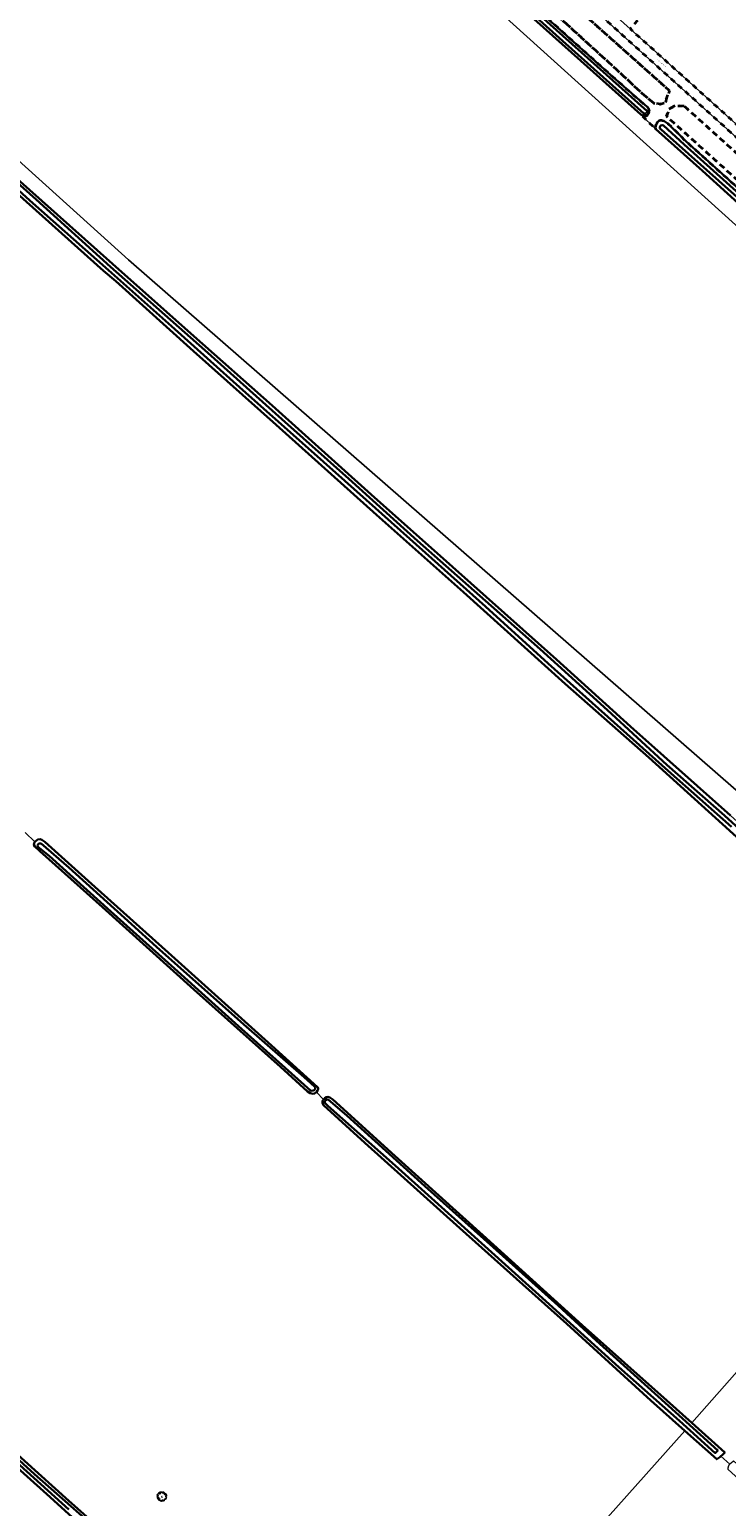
# Model space of a CAD drawing. Extents: x 105780 to 185197, y 477999 to 525027.
# Tile 252 of 256: x 109192 to 109484, y 479115 to 479736. Entities that reach past the tile are written whole.
import ezdxf
from ezdxf.enums import TextEntityAlignment as Align

# ---------------------------------------------------------------- set-up
doc = ezdxf.new("R2010")
doc.units = 0
doc.linetypes.add('XX-HIDDEN', pattern=[4, 2, -2])
for name, color, linetype, lineweight in [('B-GV-GR-BOOM-S', 252, 'Continuous', 25), ('B-GV-GR-MATERIAALGRENS-G', 252, 'XX-HIDDEN', 35), ('B-WE-GW-WATERGANG_SLOOT_INSTEEK-G', 252, 'Continuous', 30), ('B1-WE-GR-BOUWLAND-GV', 80, 'Continuous', 13), ('B1-WE-OG-TOPOGRAFIE-T18', 10, 'Continuous', 18), ('B1-WE-VH-VERHARDING_ASFALT-GV', 252, 'Continuous', 18), ('B1-WE-VH-VERHARDING_OPEN-GV', 252, 'Continuous', 18)]:
    doc.layers.add(name, color=color, linetype=linetype, lineweight=lineweight)
doc.styles.add('NLCS-ISO', font='NLCS-ISO.ttf')
doc.styles.add('NLCS-ISO-M200-T18', font='NLCS-ISO.ttf', dxfattribs={"height": 0.36})

# ---------------------------------------------------------------- blocks, each defined once
blk = doc.blocks.new('B-SGR-BOOM_06')
at = {"linetype": 'Continuous', "flags": 128}
blk.add_lwpolyline([(1.08, 1.41), (1.01, 1.58), (0.88, 1.63), (0.78, 1.81), (0.51, 1.88), (0.34, 1.81), (0.44, 1.71), (0.43, 1.52), (0.09, 1.59), (0.14, 1.73), (0.07, 1.88), (-0.06, 1.84), (-0.19, 1.88), (-0.46, 1.86), (-0.6, 1.79), (-0.78, 1.83), (-1.02, 1.64), (-0.85, 1.56), (-0.8, 1.46), (-0.63, 1.37), (-0.8, 1.16), (-1.02, 1.11), (-1.17, 1.24), (-1.05, 1.29), (-1.15, 1.54), (-1.45, 1.37), (-1.6, 1.21), (-1.52, 1.14), (-1.6, 1.01), (-1.77, 0.94), (-1.89, 0.82), (-2, 0.49), (-1.55, 0.37), (-1.48, 0.22), (-1.6, 0.12), (-1.8, 0.12), (-1.84, 0.22), (-2.04, 0.15), (-1.9, -0.07), (-1.97, -0.15), (-1.89, -0.22), (-1.95, -0.4), (-1.81, -0.47), (-1.89, -0.62), (-1.77, -0.64), (-1.72, -0.68), (-1.85, -0.84), (-1.57, -1.07), (-1.47, -0.97), (-1.38, -0.79), (-1.45, -0.7), (-1.37, -0.47), (-1.25, -0.54), (-1.12, -0.7), (-1, -0.8), (-1.12, -1.12), (-1.37, -1.17), (-1.47, -1.36), (-1.33, -1.51), (-1.13, -1.56), (-1.11, -1.61), (-1.08, -1.66), (-0.93, -1.49), (-0.73, -1.49), (-0.63, -1.56), (-0.68, -1.71), (-0.68, -1.84), (-0.46, -1.89), (-0.24, -1.88), (-0.19, -1.98), (-0.09, -1.86), (0.04, -1.79), (-0.02, -1.6), (0.11, -1.56), (0.31, -1.61), (0.34, -1.84), (0.46, -1.83), (0.58, -1.89), (0.83, -1.69), (0.95, -1.74), (0.93, -1.66), (1.06, -1.59), (0.96, -1.49), (0.85, -1.46), (1.03, -1.29), (1.05, -1.19), (1.26, -1.14), (1.42, -1.22), (1.51, -1.12), (1.51, -1.05), (1.65, -1.05), (1.65, -0.95), (1.78, -0.91), (1.78, -0.82), (1.63, -0.82), (1.82, -0.64), (1.7, -0.57), (1.85, -0.62), (1.9, -0.5), (1.82, -0.37), (1.93, -0.18), (1.87, -0.1), (1.7, -0.1), (1.5, 0.03), (1.63, 0.12), (1.75, 0.34), (1.82, 0.24), (1.95, 0.29), (1.87, 0.57), (1.88, 0.75), (1.8, 0.79), (1.67, 1.06), (1.53, 1.21), (1.35, 1.04), (1.47, 0.97), (1.57, 0.72), (1.41, 0.69), (1.33, 0.85), (1.2, 0.82), (1.06, 0.92), (0.9, 1.01), (0.98, 1.07), (0.93, 1.17), (1.01, 1.27), (1.15, 1.22), (1.26, 1.29)], close=True, dxfattribs=at)
blk.add_circle((0, 0), 0.06)
at = {"style": 'NLCS-ISO'}
blk.add_attdef('SOORT', text='', height=0.3, dxfattribs=at).set_placement((0, -0.36), align=Align.TOP_CENTER)

msp = doc.modelspace()

# ---------------------------------------------------------------- linework, layer by layer
at = {"layer": 'B-GV-GR-MATERIAALGRENS-G', "flags": 128}
for points in [[(109189.466, 479958.391), (109179.716, 479946.135), (109193.84, 479933.479), (109235.512, 479896.472), (109268.524, 479866.782), (109303.214, 479835.522), (109335.769, 479806.73), (109363.023, 479782.316), (109400.343, 479748.222), (109435.857, 479716.394), (109451.065, 479702.999), (109451.689, 479702.233), (109451.884, 479701.701), (109451.945, 479700.972), (109451.707, 479700.179), (109451.239, 479699.519), (109450.573, 479699.127), (109449.944, 479699.131), (109448.392, 479699.772), (109454.8, 479693.622), (109454.606, 479694.352), (109454.711, 479695.114), (109455.048, 479695.906), (109455.517, 479696.632), (109455.985, 479697.192), (109456.551, 479697.486), (109457.147, 479697.481), (109458.072, 479697.11), (109459.984, 479695.871), (109467.385, 479688.595), (109507.573, 479652.459), (109546.776, 479617.656), (109557.671, 479628.12), (109440.784, 479733.155), (109302.894, 479856.826)], [(109417.249, 479737.847), (109247.866, 479889.556), (109245.028, 479892.523), (109245.673, 479895.619), (109250.834, 479896.651), (109261.67, 479888.395), (109289.277, 479861.82), (109308.369, 479844.017), (109391.706, 479771.13), (109460.465, 479709.853), (109459.304, 479706.886), (109458.788, 479704.822), (109456.595, 479704.177), (109453.886, 479704.564), (109448.726, 479708.95), (109435.954, 479720.819)], [(109417.249, 479737.847), (109435.954, 479720.819), (109448.726, 479708.95), (109453.886, 479704.564), (109456.595, 479704.177), (109458.788, 479704.822), (109459.304, 479706.886), (109460.465, 479709.853), (109391.706, 479771.13), (109308.369, 479844.017), (109289.277, 479861.82), (109261.67, 479888.395), (109250.834, 479896.651), (109245.673, 479895.619), (109245.028, 479892.523), (109247.866, 479889.556)], [(109466.657, 479703.403), (109534.9, 479641.868), (109535.158, 479639.675), (109534.513, 479637.869), (109531.933, 479635.805), (109530.256, 479635.16), (109459.175, 479699.146), (109459.949, 479701.081), (109460.207, 479702.113), (109462.787, 479703.532)], [(109466.657, 479703.403), (109462.787, 479703.532), (109460.207, 479702.113), (109459.949, 479701.081), (109459.175, 479699.146), (109530.256, 479635.16), (109531.933, 479635.805), (109534.513, 479637.869), (109535.158, 479639.675), (109534.9, 479641.868)]]:
    msp.add_lwpolyline(points, close=True, dxfattribs=at)
msp.add_lwpolyline([(109490.7, 479780.413), (109488.434, 479777.729), (109462.559, 479754.24), (109449.194, 479741.661), (109443.93, 479735.851), (109543.655, 479646.294), (109556.932, 479638.482), (109571.663, 479625.211), (109581.396, 479612.347), (109795.212, 479420.534), (109819.086, 479398.881), (109822.487, 479402.639), (109837.313, 479389.151), (109833.942, 479385.458), (109843.654, 479376.819), (109846.876, 479376.416), (109871.86, 479404.193), (109838.593, 479436.671), (109822.012, 479452.356), (109636.92, 479618.217)], dxfattribs=at)
at = {"layer": 'B-WE-GW-WATERGANG_SLOOT_INSTEEK-G', "flags": 128}
for points in [[(109170.678, 479952.346), (109199.741, 479926.262), (109232.721, 479896.738), (109260.633, 479871.756), (109311.814, 479825.834), (109355.229, 479787.091), (109409.143, 479738.798), (109451.175, 479701.257), (109451.241, 479701.124), (109450.806, 479700.498), (109450.638, 479700.234), (109450.141, 479700.238), (109449.711, 479700.274), (109415.545, 479730.801), (109358.802, 479781.831), (109304.85, 479829.363), (109257.588, 479872.143), (109228.065, 479898.76), (109191.79, 479930.792), (109165.231, 479955.036)], [(109165.231, 479955.036), (109191.79, 479930.792), (109228.065, 479898.76), (109257.588, 479872.143), (109304.85, 479829.363), (109358.802, 479781.831), (109415.545, 479730.801), (109449.711, 479700.274), (109450.141, 479700.238), (109450.638, 479700.234), (109450.806, 479700.498), (109451.241, 479701.124), (109451.175, 479701.257), (109409.143, 479738.798), (109355.229, 479787.091), (109311.814, 479825.834), (109260.633, 479871.756), (109232.721, 479896.738), (109199.741, 479926.262), (109170.678, 479952.346)], [(109374.927, 479765.633), (109423.245, 479722.349), (109448.392, 479699.772), (109449.944, 479699.131), (109450.573, 479699.127), (109451.239, 479699.519), (109451.707, 479700.179), (109451.945, 479700.972), (109451.884, 479701.701), (109451.689, 479702.233), (109451.065, 479702.999), (109435.857, 479716.394), (109400.343, 479748.222)], [(109486.581, 479400.691), (109459.908, 479424.222), (109437.316, 479444.583), (109409.585, 479469.305), (109383.255, 479493.224), (109357.978, 479515.818), (109333.123, 479538.069), (109306.23, 479562.004), (109281.368, 479584.056), (109251.315, 479610.936), (109224.971, 479634.44), (109191.889, 479663.699), (109148.182, 479703.306)], [(109148.182, 479703.306), (109191.889, 479663.699), (109224.971, 479634.44), (109251.315, 479610.936), (109281.368, 479584.056), (109306.23, 479562.004), (109333.123, 479538.069), (109357.978, 479515.818), (109383.255, 479493.224), (109409.585, 479469.305), (109437.316, 479444.583), (109459.908, 479424.222), (109486.581, 479400.691)], [(109507.573, 479652.459), (109467.385, 479688.595), (109459.984, 479695.871), (109458.072, 479697.11), (109457.147, 479697.481), (109456.551, 479697.486), (109455.985, 479697.192), (109455.517, 479696.632), (109455.048, 479695.906), (109454.711, 479695.114), (109454.606, 479694.352), (109454.8, 479693.622), (109474.418, 479676.22), (109505.914, 479647.568)], [(109492.699, 479661.744), (109456.985, 479693.507), (109456.492, 479693.974), (109456.495, 479694.438), (109456.631, 479694.934), (109456.865, 479695.197), (109457.43, 479695.359), (109457.926, 479695.256), (109466.713, 479687.209), (109514.503, 479644.26)], [(109514.503, 479644.26), (109466.713, 479687.209), (109457.926, 479695.256), (109457.43, 479695.359), (109456.865, 479695.197), (109456.631, 479694.934), (109456.495, 479694.438), (109456.492, 479693.974), (109456.985, 479693.507), (109492.699, 479661.744)], [(109166.662, 479688.861), (109194.476, 479664.078), (109225.776, 479635.825), (109265.333, 479600.907), (109297.643, 479571.905), (109325.794, 479546.805), (109354.682, 479520.855), (109385.581, 479493.453), (109406.151, 479475.307), (109434.421, 479449.74), (109459.321, 479426.759), (109483.609, 479405.486), (109503.777, 479387.187)], [(109503.777, 479387.187), (109483.609, 479405.486), (109459.321, 479426.759), (109434.421, 479449.74), (109406.151, 479475.307), (109385.581, 479493.453), (109354.682, 479520.855), (109325.794, 479546.805), (109297.643, 479571.905), (109265.333, 479600.907), (109225.776, 479635.825), (109194.476, 479664.078), (109166.662, 479688.861)], [(109486.063, 479405.507), (109444.158, 479442.815), (109412.982, 479470.922), (109369.302, 479509.841), (109335.178, 479540.256), (109293.572, 479577.589), (109260.77, 479606.771), (109226.613, 479637.153), (109185.337, 479673.993)], [(109186.444, 479666.763), (109222.748, 479634.167), (109228.021, 479629.92), (109260.582, 479600.446), (109295.255, 479569.551), (109337.509, 479531.735), (109373.989, 479499.195), (109416.721, 479460.735), (109451.822, 479429.761), (109496.001, 479389.766)], [(109164.994, 479155.044), (109193.841, 479128.863), (109227.913, 479098.913)], [(109227.913, 479098.913), (109193.841, 479128.863), (109164.994, 479155.044)], [(109243.095, 479086.794), (109208.325, 479117.759), (109169.527, 479152.588)], [(109176.817, 479140.34), (109200.446, 479119.187), (109220.778, 479100.816)], [(109208.247, 479114.049), (109178.685, 479140.716)], [(109178.685, 479140.716), (109208.247, 479114.049)]]:
    msp.add_lwpolyline(points, dxfattribs=at)
for points in [[(109310.793, 479288.631), (109311.459, 479288.743), (109312.206, 479289.351), (109312.69, 479289.999), (109312.905, 479290.556), (109312.922, 479291.119), (109312.733, 479291.456), (109293.303, 479308.938), (109279.329, 479321.551), (109249.989, 479347.879), (109219.128, 479375.479), (109198.15, 479394.366), (109196.982, 479395.23), (109196.194, 479395.485), (109195.265, 479395.447), (109194.791, 479395.096), (109194.041, 479394.389), (109193.66, 479393.837), (109193.606, 479393.143), (109194.017, 479392.468), (109196.047, 479390.551), (109222.386, 479366.931), (109260.794, 479332.378), (109297.109, 479299.876), (109308.503, 479289.627), (109309.606, 479288.832)], [(109310.383, 479289.857), (109309.759, 479290.042), (109299.104, 479299.507), (109279.543, 479317.026), (109252.627, 479341.293), (109225.963, 479365.155), (109199.947, 479388.501), (109195.224, 479392.354), (109195.145, 479393.052), (109195.558, 479393.57), (109195.927, 479393.725), (109196.623, 479393.704), (109208.286, 479383.612), (109234.554, 479359.828), (109245.109, 479350.366), (109281.752, 479317.755), (109307.106, 479295.556), (109311.465, 479291.681), (109311.717, 479291.243), (109311.667, 479290.681), (109311.221, 479290.164)], [(109310.383, 479289.857), (109311.221, 479290.164), (109311.667, 479290.681), (109311.717, 479291.243), (109311.465, 479291.681), (109307.106, 479295.556), (109281.752, 479317.755), (109245.109, 479350.366), (109234.554, 479359.828), (109208.286, 479383.612), (109196.623, 479393.704), (109195.927, 479393.725), (109195.558, 479393.57), (109195.145, 479393.052), (109195.224, 479392.354), (109199.947, 479388.501), (109225.963, 479365.155), (109252.627, 479341.293), (109279.543, 479317.026), (109299.104, 479299.507), (109309.759, 479290.042)], [(109319.074, 479286.262), (109317.839, 479287.062), (109317.117, 479287.315), (109316.485, 479287.235), (109315.71, 479286.827), (109315.196, 479286.246), (109314.845, 479285.593), (109314.79, 479284.866), (109315.191, 479283.859), (109332.514, 479267.965), (109372.477, 479232.206), (109417.344, 479191.959), (109452.708, 479159.817), (109466.886, 479147.088), (109480.317, 479135.134), (109481.596, 479136.001), (109482.063, 479136.427), (109482.743, 479137.047), (109483.668, 479137.922), (109469.808, 479150.428), (109459.403, 479159.816), (109423.791, 479191.435), (109382.099, 479229.234), (109345.146, 479262.584)], [(109464.668, 479151.295), (109439.257, 479173.827), (109409.921, 479200.288), (109375.774, 479231.035), (109345.276, 479258.558), (109316.988, 479283.529), (109315.801, 479284.824), (109315.82, 479285.486), (109316.132, 479285.941), (109316.671, 479286.223), (109317.364, 479286.136), (109324.953, 479279.447), (109357.775, 479249.833), (109386.473, 479224.187), (109413.68, 479199.646), (109429.716, 479185.049), (109463.053, 479154.956), (109480.763, 479138.849), (109479.68, 479137.732)], [(109480.763, 479138.849), (109463.053, 479154.956), (109429.716, 479185.049), (109413.68, 479199.646), (109386.473, 479224.187), (109357.775, 479249.833), (109324.953, 479279.447), (109317.364, 479286.136), (109316.671, 479286.223), (109316.132, 479285.941), (109315.82, 479285.486), (109315.801, 479284.824), (109316.988, 479283.529), (109345.276, 479258.558), (109375.774, 479231.035), (109409.921, 479200.288), (109439.257, 479173.827), (109464.668, 479151.295), (109479.68, 479137.732)]]:
    msp.add_lwpolyline(points, close=True, dxfattribs=at)
at = {"layer": 'B1-WE-GR-BOUWLAND-GV', "flags": 128}
for points in [[(109236.754, 479880.591), (109488.216, 479653.483)], [(109505.914, 479647.568), (109474.418, 479676.22), (109454.8, 479693.622), (109448.392, 479699.772), (109423.245, 479722.349), (109374.927, 479765.633)], [(109185.337, 479673.993), (109226.613, 479637.153), (109260.77, 479606.771), (109293.572, 479577.589), (109335.178, 479540.256), (109369.302, 479509.841), (109412.982, 479470.922), (109444.158, 479442.815), (109486.063, 479405.507), (109516.18, 479378.526), (109555.78, 479342.811), (109584.401, 479316.802), (109618.668, 479285.654), (109623.39, 479281.335), (109653.821, 479316.308), (109689.184, 479354.225), (109668.402, 479373.004), (109611.681, 479308.573), (109233.356, 479638.757), (109140.474, 479722.578)], [(109518.517, 479100.584), (109485.157, 479130.795), (109485.18, 479131.49), (109485.446, 479132.523), (109485.882, 479133.053), (109482.063, 479136.427), (109481.596, 479136.001), (109480.317, 479135.134), (109466.886, 479147.088), (109418.233, 479092.505)]]:
    msp.add_lwpolyline(points, dxfattribs=at)
msp.add_lwpolyline([(109531.754, 479140.148), (109491.93, 479175.472), (109469.808, 479150.428), (109483.668, 479137.922), (109482.743, 479137.047), (109482.063, 479136.427), (109485.882, 479133.053), (109486.419, 479133.705), (109487.422, 479134.535), (109501.455, 479121.873), (109543.146, 479084.074), (109558.165, 479070.899), (109559.064, 479069.944), (109566.598, 479063.132), (109567.753, 479062.163), (109590.647, 479087.731), (109589.556, 479088.822)], close=True, dxfattribs=at)
at = {"layer": 'B1-WE-VH-VERHARDING_ASFALT-GV', "flags": 128}
msp.add_lwpolyline([(109193.507, 479960.443), (109189.466, 479958.391), (109302.894, 479856.826), (109440.784, 479733.155), (109557.671, 479628.12), (109578.738, 479609.189), (109581.396, 479612.347), (109575.025, 479618.1), (109570.588, 479623.98), (109555.828, 479637.29), (109549.591, 479640.985), (109543.655, 479646.294), (109443.93, 479735.851), (109298.745, 479866.094)], close=True, dxfattribs=at)
at = {"layer": 'B1-WE-VH-VERHARDING_OPEN-GV', "flags": 128}
msp.add_lwpolyline([(109668.402, 479373.004), (109671.811, 479376.876), (109728.35, 479441.1), (109488.216, 479653.483), (109236.754, 479880.591), (109140.474, 479722.578), (109233.356, 479638.757), (109611.681, 479308.573)], close=True, dxfattribs=at)
for points in [[(109496.001, 479389.766), (109451.822, 479429.761), (109416.721, 479460.735), (109373.989, 479499.195), (109337.509, 479531.735), (109295.255, 479569.551), (109260.582, 479600.446), (109228.021, 479629.92), (109222.748, 479634.167), (109186.444, 479666.763)], [(109418.233, 479092.505), (109466.886, 479147.088), (109452.708, 479159.817), (109417.344, 479191.959), (109372.477, 479232.206), (109332.514, 479267.965), (109315.191, 479283.859), (109314.79, 479284.866), (109314.845, 479285.593), (109315.196, 479286.246), (109312.206, 479289.351), (109311.459, 479288.743), (109310.793, 479288.631), (109309.606, 479288.832), (109308.503, 479289.627), (109297.109, 479299.876), (109260.794, 479332.378), (109222.386, 479366.931), (109196.047, 479390.551), (109194.017, 479392.468), (109193.606, 479393.143), (109193.66, 479393.837), (109194.041, 479394.389), (109189.948, 479398.29)], [(109189.948, 479398.29), (109194.041, 479394.389), (109194.791, 479395.096), (109195.265, 479395.447), (109196.194, 479395.485), (109196.982, 479395.23), (109198.15, 479394.366), (109219.128, 479375.479), (109249.989, 479347.879), (109279.329, 479321.551), (109293.303, 479308.938), (109312.733, 479291.456), (109312.922, 479291.119), (109312.905, 479290.556), (109312.69, 479289.999), (109312.206, 479289.351), (109315.196, 479286.246), (109315.71, 479286.827), (109316.485, 479287.235), (109317.117, 479287.315), (109317.839, 479287.062), (109319.074, 479286.262), (109345.146, 479262.584), (109382.099, 479229.234), (109423.791, 479191.435), (109459.403, 479159.816), (109469.808, 479150.428), (109491.93, 479175.472)], [(109169.527, 479152.588), (109208.325, 479117.759), (109243.095, 479086.794)], [(109220.778, 479100.816), (109200.446, 479119.187), (109176.817, 479140.34)]]:
    msp.add_lwpolyline(points, dxfattribs=at)

# ---------------------------------------------------------------- block references
at = {"layer": 'B-GV-GR-BOOM-S'}
msp.add_blockref('B-SGR-BOOM_06', (109247.354, 479119.513), dxfattribs=at).add_auto_attribs({'SOORT': '###'})

# ---------------------------------------------------------------- texts
at = {"layer": 'B1-WE-OG-TOPOGRAFIE-T18', "style": 'NLCS-ISO-M200-T18'}
msp.add_text('Pad om de Noord', height=0.36, rotation=318.3, dxfattribs=at).set_placement((109457.116, 479721.433), align=Align.MIDDLE)

doc.saveas('drawing.dxf')
